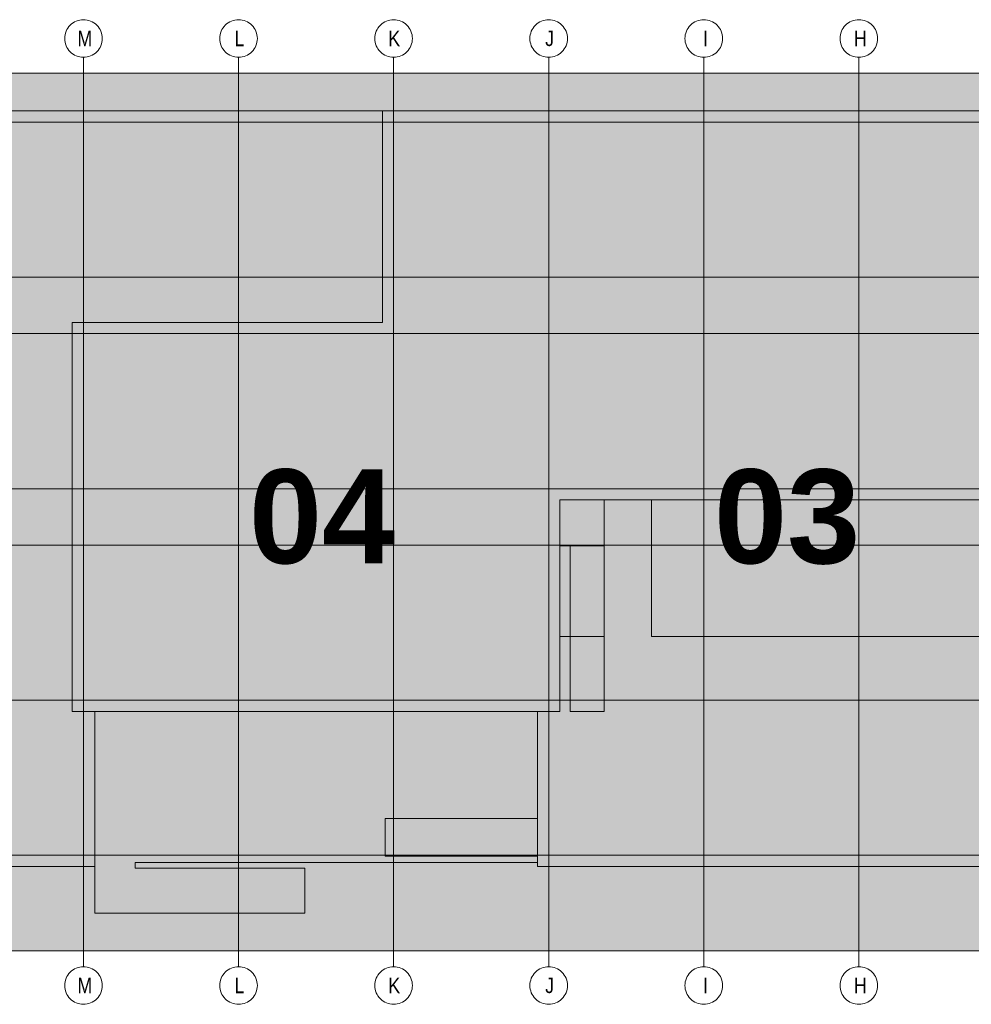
# Model space of a CAD drawing. Extents: x -620 to 300, y 62 to 1112.
# Tile 38 of 256: x 193 to 236, y 238 to 282. Entities that reach past the tile are written whole.
import ezdxf
from ezdxf.lldxf.tags import DXFTag

# ---------------------------------------------------------------- set-up
doc = ezdxf.new("R2010")
doc.units = 0
doc.layers.add('PK_LP', color=7, linetype='Continuous', lineweight=9)
doc.layers.add('PK_LP_Achsen', color=7, linetype='STRICHPUNKT2', lineweight=5)
for name, color, linetype, lineweight, true_color in [('PK_LP_T02', 7, 'Continuous', 9, 0xff6600), ('PK_LP_T02_Rest', 9, 'Continuous', 9, 0x808080), ('PK_LP_T06_Rest', 9, 'Continuous', 9, 0x808080), ('PK_LP_Tennung', 9, 'Continuous', 18, 0x808080)]:
    doc.layers.add(name, color=color, linetype=linetype, lineweight=lineweight, true_color=true_color)
doc.styles.get("Standard").update_dxf_attribs({"font": 'ARIALN.TTF'})
tags = doc.linetypes.add('grob', pattern=[14, 3, -8, 3]).pattern_tags.tags
tags[8:9] = [DXFTag(74, 4), DXFTag(75, 0), DXFTag(340, '0'), DXFTag(46, 0.0), DXFTag(50, 0.0), DXFTag(44, 0.0), DXFTag(45, 0.0)]
tags[6:7] = [DXFTag(74, 4), DXFTag(75, 0), DXFTag(340, '0'), DXFTag(46, 0.0), DXFTag(50, 0.0), DXFTag(44, 0.0), DXFTag(45, 0.0)]
tags[4:5] = [DXFTag(74, 4), DXFTag(75, 0), DXFTag(340, '0'), DXFTag(46, 0.0), DXFTag(50, 0.0), DXFTag(44, 0.0), DXFTag(45, 0.0)]
tags = doc.linetypes.add('STRICHPUNKT2', pattern=[12.7, 6.35, -3.175, 0, -3.175]).pattern_tags.tags
tags[10:11] = [DXFTag(74, 4), DXFTag(75, 0), DXFTag(340, '0'), DXFTag(46, 0.0), DXFTag(50, 0.0), DXFTag(44, 0.0), DXFTag(45, 0.0)]
tags[8:9] = [DXFTag(74, 4), DXFTag(75, 0), DXFTag(340, '0'), DXFTag(46, 0.0), DXFTag(50, 0.0), DXFTag(44, 0.0), DXFTag(45, 0.0)]
tags[6:7] = [DXFTag(74, 4), DXFTag(75, 0), DXFTag(340, '0'), DXFTag(46, 0.0), DXFTag(50, 0.0), DXFTag(44, 0.0), DXFTag(45, 0.0)]
tags[4:5] = [DXFTag(74, 4), DXFTag(75, 0), DXFTag(340, '0'), DXFTag(46, 0.0), DXFTag(50, 0.0), DXFTag(44, 0.0), DXFTag(45, 0.0)]

# ---------------------------------------------------------------- blocks, each defined once
blk = doc.blocks.new('Blockreferenz-A06G9S5I8I')
at = {"layer": 'PK_LP', "linetype": 'grob', "lineweight": 5, "ltscale": 0.13}
for p, q in [((169.728, 279.685), (195.568, 279.685)), ((195.568, 279.685), (216.605, 279.685)), ((195.568, 240.014), (195.568, 279.685)), ((195.568, 279.685), (195.568, 240.014)), ((216.605, 279.685), (237.643, 279.685)), ((216.605, 240.014), (216.605, 279.685)), ((216.605, 279.685), (216.605, 240.014)), ((195.568, 240.014), (169.728, 240.014)), ((216.605, 240.014), (195.568, 240.014)), ((237.643, 240.014), (216.605, 240.014))]:
    blk.add_line(p, q, dxfattribs=at)
at = {"layer": 'PK_LP', "linetype": 'ByBlock', "lineweight": 13, "ltscale": 0.13}
for p, q in [((209.085, 277.985), (144.395, 277.985)), ((209.085, 268.423), (209.085, 277.985)), ((209.085, 268.423), (209.085, 277.985)), ((209.085, 277.985), (238.15, 277.985)), ((195.06, 250.833), (195.06, 268.423)), ((195.06, 268.423), (209.085, 268.423)), ((195.06, 250.833), (195.06, 268.423)), ((195.06, 268.423), (209.085, 268.423)), ((221.25, 260.395), (217.113, 260.395)), ((217.113, 260.395), (217.113, 258.319)), ((219.11, 260.395), (217.113, 260.395)), ((217.113, 260.395), (217.113, 258.319)), ((237.135, 260.395), (217.113, 260.395)), ((217.113, 260.395), (217.113, 250.833)), ((219.11, 250.833), (219.11, 260.395)), ((221.25, 254.222), (221.25, 260.395)), ((217.113, 258.319), (219.11, 258.319)), ((217.113, 258.319), (217.58, 258.319)), ((217.58, 258.319), (217.58, 250.833)), ((219.11, 258.319), (219.11, 254.222)), ((219.11, 254.222), (217.113, 254.222)), ((217.113, 254.222), (217.113, 250.833)), ((237.135, 254.222), (221.25, 254.222)), ((196.075, 250.833), (195.06, 250.833)), ((217.113, 250.833), (195.06, 250.833)), ((196.075, 250.833), (196.075, 241.714)), ((216.098, 250.833), (196.075, 250.833)), ((196.075, 243.82), (196.075, 250.833)), ((216.098, 243.996), (216.098, 250.833)), ((217.113, 250.833), (216.098, 250.833)), ((216.098, 250.833), (216.098, 245.994)), ((217.58, 250.833), (219.11, 250.833)), ((209.213, 245.994), (209.213, 244.294)), ((216.098, 245.994), (209.213, 245.994)), ((197.901, 243.754), (197.901, 243.996)), ((197.901, 243.996), (216.098, 243.996)), ((209.213, 244.294), (216.098, 244.294)), ((216.098, 244.294), (216.098, 243.82)), ((143.38, 243.82), (196.075, 243.82)), ((205.585, 243.754), (197.901, 243.754)), ((205.585, 241.714), (205.585, 243.754)), ((216.098, 243.82), (238.15, 243.82)), ((196.075, 241.714), (205.585, 241.714))]:
    blk.add_line(p, q, dxfattribs=at)
at = {"layer": 'PK_LP_Achsen', "linetype": 'ByBlock', "ltscale": 0.13}
for p, q in [((194.861, 281.73), (194.911, 281.797)), ((194.911, 281.797), (194.967, 281.859)), ((194.967, 281.859), (195.028, 281.915)), ((195.028, 281.915), (195.095, 281.964)), ((195.095, 281.964), (195.167, 282.007)), ((195.167, 282.007), (195.242, 282.043)), ((195.242, 282.043), (195.321, 282.071)), ((195.321, 282.071), (195.402, 282.091)), ((195.402, 282.091), (195.484, 282.103)), ((195.484, 282.103), (195.568, 282.108)), ((195.568, 282.108), (195.651, 282.103)), ((195.651, 282.103), (195.734, 282.091)), ((195.734, 282.091), (195.814, 282.071)), ((195.814, 282.071), (195.893, 282.043)), ((195.893, 282.043), (195.968, 282.007)), ((195.968, 282.007), (196.04, 281.964)), ((196.04, 281.964), (196.107, 281.915)), ((196.107, 281.915), (196.169, 281.859)), ((196.169, 281.859), (196.225, 281.797)), ((196.225, 281.797), (196.274, 281.73)), ((201.873, 281.73), (201.923, 281.797)), ((201.923, 281.797), (201.979, 281.859)), ((201.979, 281.859), (202.041, 281.915)), ((202.041, 281.915), (202.108, 281.964)), ((202.108, 281.964), (202.18, 282.007)), ((202.18, 282.007), (202.255, 282.043)), ((202.255, 282.043), (202.333, 282.071)), ((202.333, 282.071), (202.414, 282.091)), ((202.414, 282.091), (202.497, 282.103)), ((202.497, 282.103), (202.58, 282.108)), ((202.58, 282.108), (202.664, 282.103)), ((202.664, 282.103), (202.746, 282.091)), ((202.746, 282.091), (202.827, 282.071)), ((202.827, 282.071), (202.905, 282.043)), ((202.905, 282.043), (202.981, 282.007)), ((202.981, 282.007), (203.052, 281.964)), ((203.052, 281.964), (203.119, 281.915)), ((203.119, 281.915), (203.181, 281.859)), ((203.181, 281.859), (203.237, 281.797)), ((203.237, 281.797), (203.287, 281.73)), ((208.886, 281.73), (208.936, 281.797)), ((208.936, 281.797), (208.992, 281.859)), ((208.992, 281.859), (209.053, 281.915)), ((209.053, 281.915), (209.12, 281.964)), ((209.12, 281.964), (209.192, 282.007)), ((209.192, 282.007), (209.267, 282.043)), ((209.267, 282.043), (209.346, 282.071)), ((209.346, 282.071), (209.427, 282.091)), ((209.427, 282.091), (209.509, 282.103)), ((209.509, 282.103), (209.593, 282.108)), ((209.593, 282.108), (209.676, 282.103)), ((209.676, 282.103), (209.759, 282.091)), ((209.759, 282.091), (209.839, 282.071)), ((209.839, 282.071), (209.918, 282.043)), ((209.918, 282.043), (209.993, 282.007)), ((209.993, 282.007), (210.065, 281.964)), ((210.065, 281.964), (210.132, 281.915)), ((210.132, 281.915), (210.194, 281.859)), ((210.194, 281.859), (210.25, 281.797)), ((210.25, 281.797), (210.299, 281.73)), ((215.898, 281.73), (215.948, 281.797)), ((215.948, 281.797), (216.004, 281.859)), ((216.004, 281.859), (216.066, 281.915)), ((216.066, 281.915), (216.133, 281.964)), ((216.133, 281.964), (216.205, 282.007)), ((216.205, 282.007), (216.28, 282.043)), ((216.28, 282.043), (216.358, 282.071)), ((216.358, 282.071), (216.439, 282.091)), ((216.439, 282.091), (216.522, 282.103)), ((216.522, 282.103), (216.605, 282.108)), ((216.605, 282.108), (216.689, 282.103)), ((216.689, 282.103), (216.771, 282.091)), ((216.771, 282.091), (216.852, 282.071)), ((216.852, 282.071), (216.93, 282.043)), ((216.93, 282.043), (217.006, 282.007)), ((217.006, 282.007), (217.077, 281.964)), ((217.077, 281.964), (217.144, 281.915)), ((217.144, 281.915), (217.206, 281.859)), ((217.206, 281.859), (217.262, 281.797)), ((217.262, 281.797), (217.312, 281.73)), ((222.911, 281.73), (222.961, 281.797)), ((222.961, 281.797), (223.017, 281.859)), ((223.017, 281.859), (223.078, 281.915)), ((223.078, 281.915), (223.145, 281.964)), ((223.145, 281.964), (223.217, 282.007)), ((223.217, 282.007), (223.292, 282.043)), ((223.292, 282.043), (223.371, 282.071)), ((223.371, 282.071), (223.452, 282.091)), ((223.452, 282.091), (223.534, 282.103)), ((223.534, 282.103), (223.618, 282.108)), ((223.618, 282.108), (223.701, 282.103)), ((223.701, 282.103), (223.784, 282.091)), ((223.784, 282.091), (223.864, 282.071)), ((223.864, 282.071), (223.943, 282.043)), ((223.943, 282.043), (224.018, 282.007)), ((224.018, 282.007), (224.09, 281.964)), ((224.09, 281.964), (224.157, 281.915)), ((224.157, 281.915), (224.219, 281.859)), ((224.219, 281.859), (224.275, 281.797)), ((224.275, 281.797), (224.324, 281.73)), ((229.923, 281.73), (229.973, 281.797)), ((229.973, 281.797), (230.029, 281.859)), ((230.029, 281.859), (230.091, 281.915)), ((230.091, 281.915), (230.158, 281.964)), ((230.158, 281.964), (230.23, 282.007)), ((230.23, 282.007), (230.305, 282.043)), ((230.305, 282.043), (230.383, 282.071)), ((230.383, 282.071), (230.464, 282.091)), ((230.464, 282.091), (230.547, 282.103)), ((230.547, 282.103), (230.63, 282.108)), ((230.63, 282.108), (230.714, 282.103)), ((230.714, 282.103), (230.796, 282.091)), ((230.796, 282.091), (230.877, 282.071)), ((230.877, 282.071), (230.955, 282.043)), ((230.955, 282.043), (231.031, 282.007)), ((231.031, 282.007), (231.102, 281.964)), ((231.102, 281.964), (231.169, 281.915)), ((231.169, 281.915), (231.231, 281.859)), ((231.231, 281.859), (231.287, 281.797)), ((231.287, 281.797), (231.337, 281.73)), ((194.722, 281.341), (194.734, 281.423)), ((194.734, 281.423), (194.754, 281.504)), ((194.754, 281.504), (194.782, 281.583)), ((194.782, 281.583), (194.818, 281.658)), ((194.818, 281.658), (194.861, 281.73)), ((196.274, 281.73), (196.317, 281.658)), ((196.317, 281.658), (196.353, 281.583)), ((196.353, 281.583), (196.381, 281.504)), ((196.381, 281.504), (196.401, 281.423)), ((196.401, 281.423), (196.414, 281.341)), ((201.734, 281.341), (201.747, 281.423)), ((201.747, 281.423), (201.767, 281.504)), ((201.767, 281.504), (201.795, 281.583)), ((201.795, 281.583), (201.831, 281.658)), ((201.831, 281.658), (201.873, 281.73)), ((203.287, 281.73), (203.33, 281.658)), ((203.33, 281.658), (203.365, 281.583)), ((203.365, 281.583), (203.394, 281.504)), ((203.394, 281.504), (203.414, 281.423)), ((203.414, 281.423), (203.426, 281.341)), ((208.747, 281.341), (208.759, 281.423)), ((208.759, 281.423), (208.779, 281.504)), ((208.779, 281.504), (208.807, 281.583)), ((208.807, 281.583), (208.843, 281.658)), ((208.843, 281.658), (208.886, 281.73)), ((210.299, 281.73), (210.342, 281.658)), ((210.342, 281.658), (210.378, 281.583)), ((210.378, 281.583), (210.406, 281.504)), ((210.406, 281.504), (210.426, 281.423)), ((210.426, 281.423), (210.439, 281.341)), ((215.759, 281.341), (215.772, 281.423)), ((215.772, 281.423), (215.792, 281.504)), ((215.792, 281.504), (215.82, 281.583)), ((215.82, 281.583), (215.856, 281.658)), ((215.856, 281.658), (215.898, 281.73)), ((217.312, 281.73), (217.355, 281.658)), ((217.355, 281.658), (217.39, 281.583)), ((217.39, 281.583), (217.419, 281.504)), ((217.419, 281.504), (217.439, 281.423)), ((217.439, 281.423), (217.451, 281.341)), ((222.772, 281.341), (222.784, 281.423)), ((222.784, 281.423), (222.804, 281.504)), ((222.804, 281.504), (222.832, 281.583)), ((222.832, 281.583), (222.868, 281.658)), ((222.868, 281.658), (222.911, 281.73)), ((224.324, 281.73), (224.367, 281.658)), ((224.367, 281.658), (224.403, 281.583)), ((224.403, 281.583), (224.431, 281.504)), ((224.431, 281.504), (224.451, 281.423)), ((224.451, 281.423), (224.464, 281.341)), ((229.784, 281.341), (229.797, 281.423)), ((229.797, 281.423), (229.817, 281.504)), ((229.817, 281.504), (229.845, 281.583)), ((229.845, 281.583), (229.881, 281.658)), ((229.881, 281.658), (229.923, 281.73)), ((231.337, 281.73), (231.38, 281.658)), ((231.38, 281.658), (231.415, 281.583)), ((231.415, 281.583), (231.444, 281.504)), ((231.444, 281.504), (231.464, 281.423)), ((231.464, 281.423), (231.476, 281.341)), ((194.718, 281.258), (194.722, 281.341)), ((194.722, 281.174), (194.718, 281.258)), ((194.734, 281.092), (194.722, 281.174)), ((194.754, 281.011), (194.734, 281.092)), ((194.782, 280.932), (194.754, 281.011)), ((194.818, 280.857), (194.782, 280.932)), ((196.353, 280.932), (196.317, 280.857)), ((196.381, 281.011), (196.353, 280.932)), ((196.401, 281.092), (196.381, 281.011)), ((196.414, 281.174), (196.401, 281.092)), ((196.414, 281.341), (196.418, 281.258)), ((196.418, 281.258), (196.414, 281.174)), ((201.73, 281.258), (201.734, 281.341)), ((201.734, 281.174), (201.73, 281.258)), ((201.747, 281.092), (201.734, 281.174)), ((201.767, 281.011), (201.747, 281.092)), ((201.795, 280.932), (201.767, 281.011)), ((201.831, 280.857), (201.795, 280.932)), ((203.365, 280.932), (203.33, 280.857)), ((203.394, 281.011), (203.365, 280.932)), ((203.414, 281.092), (203.394, 281.011)), ((203.426, 281.174), (203.414, 281.092)), ((203.426, 281.341), (203.43, 281.258)), ((203.43, 281.258), (203.426, 281.174)), ((208.743, 281.258), (208.747, 281.341)), ((208.747, 281.174), (208.743, 281.258)), ((208.759, 281.092), (208.747, 281.174)), ((208.779, 281.011), (208.759, 281.092)), ((208.807, 280.932), (208.779, 281.011)), ((208.843, 280.857), (208.807, 280.932)), ((210.378, 280.932), (210.342, 280.857)), ((210.406, 281.011), (210.378, 280.932)), ((210.426, 281.092), (210.406, 281.011)), ((210.439, 281.174), (210.426, 281.092)), ((210.439, 281.341), (210.443, 281.258)), ((210.443, 281.258), (210.439, 281.174)), ((215.755, 281.258), (215.759, 281.341)), ((215.759, 281.174), (215.755, 281.258)), ((215.772, 281.092), (215.759, 281.174)), ((215.792, 281.011), (215.772, 281.092)), ((215.82, 280.932), (215.792, 281.011)), ((215.856, 280.857), (215.82, 280.932)), ((217.39, 280.932), (217.355, 280.857)), ((217.419, 281.011), (217.39, 280.932)), ((217.439, 281.092), (217.419, 281.011)), ((217.451, 281.174), (217.439, 281.092)), ((217.451, 281.341), (217.455, 281.258)), ((217.455, 281.258), (217.451, 281.174)), ((222.768, 281.258), (222.772, 281.341)), ((222.772, 281.174), (222.768, 281.258)), ((222.784, 281.092), (222.772, 281.174)), ((222.804, 281.011), (222.784, 281.092)), ((222.832, 280.932), (222.804, 281.011)), ((222.868, 280.857), (222.832, 280.932)), ((224.403, 280.932), (224.367, 280.857)), ((224.431, 281.011), (224.403, 280.932)), ((224.451, 281.092), (224.431, 281.011)), ((224.464, 281.174), (224.451, 281.092)), ((224.464, 281.341), (224.468, 281.258)), ((224.468, 281.258), (224.464, 281.174)), ((229.78, 281.258), (229.784, 281.341)), ((229.784, 281.174), (229.78, 281.258)), ((229.797, 281.092), (229.784, 281.174)), ((229.817, 281.011), (229.797, 281.092)), ((229.845, 280.932), (229.817, 281.011)), ((229.881, 280.857), (229.845, 280.932)), ((231.415, 280.932), (231.38, 280.857)), ((231.444, 281.011), (231.415, 280.932)), ((231.464, 281.092), (231.444, 281.011)), ((231.476, 281.174), (231.464, 281.092)), ((231.476, 281.341), (231.48, 281.258)), ((231.48, 281.258), (231.476, 281.174)), ((194.861, 280.785), (194.818, 280.857)), ((194.911, 280.718), (194.861, 280.785)), ((194.967, 280.656), (194.911, 280.718)), ((195.028, 280.6), (194.967, 280.656)), ((195.095, 280.551), (195.028, 280.6)), ((195.167, 280.508), (195.095, 280.551)), ((195.242, 280.472), (195.167, 280.508)), ((195.321, 280.444), (195.242, 280.472)), ((195.893, 280.472), (195.814, 280.444)), ((195.968, 280.508), (195.893, 280.472)), ((196.04, 280.551), (195.968, 280.508)), ((196.107, 280.6), (196.04, 280.551)), ((196.169, 280.656), (196.107, 280.6)), ((196.225, 280.718), (196.169, 280.656)), ((196.274, 280.785), (196.225, 280.718)), ((196.317, 280.857), (196.274, 280.785)), ((201.873, 280.785), (201.831, 280.857)), ((201.923, 280.718), (201.873, 280.785)), ((201.979, 280.656), (201.923, 280.718)), ((202.041, 280.6), (201.979, 280.656)), ((202.108, 280.551), (202.041, 280.6)), ((202.18, 280.508), (202.108, 280.551)), ((202.255, 280.472), (202.18, 280.508)), ((202.333, 280.444), (202.255, 280.472)), ((202.905, 280.472), (202.827, 280.444)), ((202.981, 280.508), (202.905, 280.472)), ((203.052, 280.551), (202.981, 280.508)), ((203.119, 280.6), (203.052, 280.551)), ((203.181, 280.656), (203.119, 280.6)), ((203.237, 280.718), (203.181, 280.656)), ((203.287, 280.785), (203.237, 280.718)), ((203.33, 280.857), (203.287, 280.785)), ((208.886, 280.785), (208.843, 280.857)), ((208.936, 280.718), (208.886, 280.785)), ((208.992, 280.656), (208.936, 280.718)), ((209.053, 280.6), (208.992, 280.656)), ((209.12, 280.551), (209.053, 280.6)), ((209.192, 280.508), (209.12, 280.551)), ((209.267, 280.472), (209.192, 280.508)), ((209.346, 280.444), (209.267, 280.472)), ((209.918, 280.472), (209.839, 280.444)), ((209.993, 280.508), (209.918, 280.472)), ((210.065, 280.551), (209.993, 280.508)), ((210.132, 280.6), (210.065, 280.551)), ((210.194, 280.656), (210.132, 280.6)), ((210.25, 280.718), (210.194, 280.656)), ((210.299, 280.785), (210.25, 280.718)), ((210.342, 280.857), (210.299, 280.785)), ((215.898, 280.785), (215.856, 280.857)), ((215.948, 280.718), (215.898, 280.785)), ((216.004, 280.656), (215.948, 280.718)), ((216.066, 280.6), (216.004, 280.656)), ((216.133, 280.551), (216.066, 280.6)), ((216.205, 280.508), (216.133, 280.551)), ((216.28, 280.472), (216.205, 280.508)), ((216.358, 280.444), (216.28, 280.472)), ((216.93, 280.472), (216.852, 280.444)), ((217.006, 280.508), (216.93, 280.472)), ((217.077, 280.551), (217.006, 280.508)), ((217.144, 280.6), (217.077, 280.551)), ((217.206, 280.656), (217.144, 280.6)), ((217.262, 280.718), (217.206, 280.656)), ((217.312, 280.785), (217.262, 280.718)), ((217.355, 280.857), (217.312, 280.785)), ((222.911, 280.785), (222.868, 280.857)), ((222.961, 280.718), (222.911, 280.785)), ((223.017, 280.656), (222.961, 280.718)), ((223.078, 280.6), (223.017, 280.656)), ((223.145, 280.551), (223.078, 280.6)), ((223.217, 280.508), (223.145, 280.551)), ((223.292, 280.472), (223.217, 280.508)), ((223.371, 280.444), (223.292, 280.472)), ((223.943, 280.472), (223.864, 280.444)), ((224.018, 280.508), (223.943, 280.472)), ((224.09, 280.551), (224.018, 280.508)), ((224.157, 280.6), (224.09, 280.551)), ((224.219, 280.656), (224.157, 280.6)), ((224.275, 280.718), (224.219, 280.656)), ((224.324, 280.785), (224.275, 280.718)), ((224.367, 280.857), (224.324, 280.785)), ((229.923, 280.785), (229.881, 280.857)), ((229.973, 280.718), (229.923, 280.785)), ((230.029, 280.656), (229.973, 280.718)), ((230.091, 280.6), (230.029, 280.656)), ((230.158, 280.551), (230.091, 280.6)), ((230.23, 280.508), (230.158, 280.551)), ((230.305, 280.472), (230.23, 280.508)), ((230.383, 280.444), (230.305, 280.472)), ((230.955, 280.472), (230.877, 280.444)), ((231.031, 280.508), (230.955, 280.472)), ((231.102, 280.551), (231.031, 280.508)), ((231.169, 280.6), (231.102, 280.551)), ((231.231, 280.656), (231.169, 280.6)), ((231.287, 280.718), (231.231, 280.656)), ((231.337, 280.785), (231.287, 280.718)), ((231.38, 280.857), (231.337, 280.785)), ((195.402, 280.424), (195.321, 280.444)), ((195.484, 280.412), (195.402, 280.424)), ((195.568, 280.408), (195.484, 280.412)), ((195.651, 280.412), (195.568, 280.408)), ((195.734, 280.424), (195.651, 280.412)), ((195.814, 280.444), (195.734, 280.424)), ((202.414, 280.424), (202.333, 280.444)), ((202.497, 280.412), (202.414, 280.424)), ((202.58, 280.408), (202.497, 280.412)), ((202.664, 280.412), (202.58, 280.408)), ((202.746, 280.424), (202.664, 280.412)), ((202.827, 280.444), (202.746, 280.424)), ((209.427, 280.424), (209.346, 280.444)), ((209.509, 280.412), (209.427, 280.424)), ((209.593, 280.408), (209.509, 280.412)), ((209.676, 280.412), (209.593, 280.408)), ((209.759, 280.424), (209.676, 280.412)), ((209.839, 280.444), (209.759, 280.424)), ((216.439, 280.424), (216.358, 280.444)), ((216.522, 280.412), (216.439, 280.424)), ((216.605, 280.408), (216.522, 280.412)), ((216.689, 280.412), (216.605, 280.408)), ((216.771, 280.424), (216.689, 280.412)), ((216.852, 280.444), (216.771, 280.424)), ((223.452, 280.424), (223.371, 280.444)), ((223.534, 280.412), (223.452, 280.424)), ((223.618, 280.408), (223.534, 280.412)), ((223.701, 280.412), (223.618, 280.408)), ((223.784, 280.424), (223.701, 280.412)), ((223.864, 280.444), (223.784, 280.424)), ((230.464, 280.424), (230.383, 280.444)), ((230.547, 280.412), (230.464, 280.424)), ((230.63, 280.408), (230.547, 280.412)), ((230.714, 280.412), (230.63, 280.408)), ((230.796, 280.424), (230.714, 280.412)), ((230.877, 280.444), (230.796, 280.424)), ((194.967, 239.042), (195.028, 239.098)), ((195.028, 239.098), (195.095, 239.148)), ((195.095, 239.148), (195.167, 239.191)), ((195.167, 239.191), (195.242, 239.227)), ((195.242, 239.227), (195.321, 239.255)), ((195.321, 239.255), (195.402, 239.275)), ((195.402, 239.275), (195.484, 239.287)), ((195.484, 239.287), (195.568, 239.291)), ((195.568, 239.291), (195.651, 239.287)), ((195.651, 239.287), (195.734, 239.275)), ((195.734, 239.275), (195.814, 239.255)), ((195.814, 239.255), (195.893, 239.227)), ((195.893, 239.227), (195.968, 239.191)), ((195.968, 239.191), (196.04, 239.148)), ((196.04, 239.148), (196.107, 239.098)), ((196.107, 239.098), (196.169, 239.042)), ((201.979, 239.042), (202.041, 239.098)), ((202.041, 239.098), (202.108, 239.148)), ((202.108, 239.148), (202.18, 239.191)), ((202.18, 239.191), (202.255, 239.227)), ((202.255, 239.227), (202.333, 239.255)), ((202.333, 239.255), (202.414, 239.275)), ((202.414, 239.275), (202.497, 239.287)), ((202.497, 239.287), (202.58, 239.291)), ((202.58, 239.291), (202.664, 239.287)), ((202.664, 239.287), (202.746, 239.275)), ((202.746, 239.275), (202.827, 239.255)), ((202.827, 239.255), (202.905, 239.227)), ((202.905, 239.227), (202.981, 239.191)), ((202.981, 239.191), (203.052, 239.148)), ((203.052, 239.148), (203.119, 239.098)), ((203.119, 239.098), (203.181, 239.042)), ((208.992, 239.042), (209.053, 239.098)), ((209.053, 239.098), (209.12, 239.148)), ((209.12, 239.148), (209.192, 239.191)), ((209.192, 239.191), (209.267, 239.227)), ((209.267, 239.227), (209.346, 239.255)), ((209.346, 239.255), (209.427, 239.275)), ((209.427, 239.275), (209.509, 239.287)), ((209.509, 239.287), (209.593, 239.291)), ((209.593, 239.291), (209.676, 239.287)), ((209.676, 239.287), (209.759, 239.275)), ((209.759, 239.275), (209.839, 239.255)), ((209.839, 239.255), (209.918, 239.227)), ((209.918, 239.227), (209.993, 239.191)), ((209.993, 239.191), (210.065, 239.148)), ((210.065, 239.148), (210.132, 239.098)), ((210.132, 239.098), (210.194, 239.042)), ((216.004, 239.042), (216.066, 239.098)), ((216.066, 239.098), (216.133, 239.148)), ((216.133, 239.148), (216.205, 239.191)), ((216.205, 239.191), (216.28, 239.227)), ((216.28, 239.227), (216.358, 239.255)), ((216.358, 239.255), (216.439, 239.275)), ((216.439, 239.275), (216.522, 239.287)), ((216.522, 239.287), (216.605, 239.291)), ((216.605, 239.291), (216.689, 239.287)), ((216.689, 239.287), (216.771, 239.275)), ((216.771, 239.275), (216.852, 239.255)), ((216.852, 239.255), (216.93, 239.227)), ((216.93, 239.227), (217.006, 239.191)), ((217.006, 239.191), (217.077, 239.148)), ((217.077, 239.148), (217.144, 239.098)), ((217.144, 239.098), (217.206, 239.042)), ((223.017, 239.042), (223.078, 239.098)), ((223.078, 239.098), (223.145, 239.148)), ((223.145, 239.148), (223.217, 239.191)), ((223.217, 239.191), (223.292, 239.227)), ((223.292, 239.227), (223.371, 239.255)), ((223.371, 239.255), (223.452, 239.275)), ((223.452, 239.275), (223.534, 239.287)), ((223.534, 239.287), (223.618, 239.291)), ((223.618, 239.291), (223.701, 239.287)), ((223.701, 239.287), (223.784, 239.275)), ((223.784, 239.275), (223.864, 239.255)), ((223.864, 239.255), (223.943, 239.227)), ((223.943, 239.227), (224.018, 239.191)), ((224.018, 239.191), (224.09, 239.148)), ((224.09, 239.148), (224.157, 239.098)), ((224.157, 239.098), (224.219, 239.042)), ((230.029, 239.042), (230.091, 239.098)), ((230.091, 239.098), (230.158, 239.148)), ((230.158, 239.148), (230.23, 239.191)), ((230.23, 239.191), (230.305, 239.227)), ((230.305, 239.227), (230.383, 239.255)), ((230.383, 239.255), (230.464, 239.275)), ((230.464, 239.275), (230.547, 239.287)), ((230.547, 239.287), (230.63, 239.291)), ((230.63, 239.291), (230.714, 239.287)), ((230.714, 239.287), (230.796, 239.275)), ((230.796, 239.275), (230.877, 239.255)), ((230.877, 239.255), (230.955, 239.227)), ((230.955, 239.227), (231.031, 239.191)), ((231.031, 239.191), (231.102, 239.148)), ((231.102, 239.148), (231.169, 239.098)), ((231.169, 239.098), (231.231, 239.042)), ((194.722, 238.525), (194.734, 238.607)), ((194.734, 238.607), (194.754, 238.688)), ((194.754, 238.688), (194.782, 238.767)), ((194.782, 238.767), (194.818, 238.842)), ((194.818, 238.842), (194.861, 238.914)), ((194.861, 238.914), (194.911, 238.981)), ((194.911, 238.981), (194.967, 239.042)), ((196.169, 239.042), (196.225, 238.981)), ((196.225, 238.981), (196.274, 238.914)), ((196.274, 238.914), (196.317, 238.842)), ((196.317, 238.842), (196.353, 238.767)), ((196.353, 238.767), (196.381, 238.688)), ((196.381, 238.688), (196.401, 238.607)), ((196.401, 238.607), (196.414, 238.525)), ((201.734, 238.525), (201.747, 238.607)), ((201.747, 238.607), (201.767, 238.688)), ((201.767, 238.688), (201.795, 238.767)), ((201.795, 238.767), (201.831, 238.842)), ((201.831, 238.842), (201.873, 238.914)), ((201.873, 238.914), (201.923, 238.981)), ((201.923, 238.981), (201.979, 239.042)), ((203.181, 239.042), (203.237, 238.981)), ((203.237, 238.981), (203.287, 238.914)), ((203.287, 238.914), (203.33, 238.842)), ((203.33, 238.842), (203.365, 238.767)), ((203.365, 238.767), (203.394, 238.688)), ((203.394, 238.688), (203.414, 238.607)), ((203.414, 238.607), (203.426, 238.525)), ((208.747, 238.525), (208.759, 238.607)), ((208.759, 238.607), (208.779, 238.688)), ((208.779, 238.688), (208.807, 238.767)), ((208.807, 238.767), (208.843, 238.842)), ((208.843, 238.842), (208.886, 238.914)), ((208.886, 238.914), (208.936, 238.981)), ((208.936, 238.981), (208.992, 239.042)), ((210.194, 239.042), (210.25, 238.981)), ((210.25, 238.981), (210.299, 238.914)), ((210.299, 238.914), (210.342, 238.842)), ((210.342, 238.842), (210.378, 238.767)), ((210.378, 238.767), (210.406, 238.688)), ((210.406, 238.688), (210.426, 238.607)), ((210.426, 238.607), (210.439, 238.525)), ((215.759, 238.525), (215.772, 238.607)), ((215.772, 238.607), (215.792, 238.688)), ((215.792, 238.688), (215.82, 238.767)), ((215.82, 238.767), (215.856, 238.842)), ((215.856, 238.842), (215.898, 238.914)), ((215.898, 238.914), (215.948, 238.981)), ((215.948, 238.981), (216.004, 239.042)), ((217.206, 239.042), (217.262, 238.981)), ((217.262, 238.981), (217.312, 238.914)), ((217.312, 238.914), (217.355, 238.842)), ((217.355, 238.842), (217.39, 238.767)), ((217.39, 238.767), (217.419, 238.688)), ((217.419, 238.688), (217.439, 238.607)), ((217.439, 238.607), (217.451, 238.525)), ((222.772, 238.525), (222.784, 238.607)), ((222.784, 238.607), (222.804, 238.688)), ((222.804, 238.688), (222.832, 238.767)), ((222.832, 238.767), (222.868, 238.842)), ((222.868, 238.842), (222.911, 238.914)), ((222.911, 238.914), (222.961, 238.981)), ((222.961, 238.981), (223.017, 239.042)), ((224.219, 239.042), (224.275, 238.981)), ((224.275, 238.981), (224.324, 238.914)), ((224.324, 238.914), (224.367, 238.842)), ((224.367, 238.842), (224.403, 238.767)), ((224.403, 238.767), (224.431, 238.688)), ((224.431, 238.688), (224.451, 238.607)), ((224.451, 238.607), (224.464, 238.525)), ((229.784, 238.525), (229.797, 238.607)), ((229.797, 238.607), (229.817, 238.688)), ((229.817, 238.688), (229.845, 238.767)), ((229.845, 238.767), (229.881, 238.842)), ((229.881, 238.842), (229.923, 238.914)), ((229.923, 238.914), (229.973, 238.981)), ((229.973, 238.981), (230.029, 239.042)), ((231.231, 239.042), (231.287, 238.981)), ((231.287, 238.981), (231.337, 238.914)), ((231.337, 238.914), (231.38, 238.842)), ((231.38, 238.842), (231.415, 238.767)), ((231.415, 238.767), (231.444, 238.688)), ((231.444, 238.688), (231.464, 238.607)), ((231.464, 238.607), (231.476, 238.525)), ((194.718, 238.441), (194.722, 238.525)), ((194.722, 238.358), (194.718, 238.441)), ((194.734, 238.275), (194.722, 238.358)), ((194.754, 238.195), (194.734, 238.275)), ((194.782, 238.116), (194.754, 238.195)), ((196.381, 238.195), (196.353, 238.116)), ((196.401, 238.275), (196.381, 238.195)), ((196.414, 238.358), (196.401, 238.275)), ((196.414, 238.525), (196.418, 238.441)), ((196.418, 238.441), (196.414, 238.358)), ((201.73, 238.441), (201.734, 238.525)), ((201.734, 238.358), (201.73, 238.441)), ((201.747, 238.275), (201.734, 238.358)), ((201.767, 238.195), (201.747, 238.275)), ((201.795, 238.116), (201.767, 238.195)), ((203.394, 238.195), (203.365, 238.116)), ((203.414, 238.275), (203.394, 238.195)), ((203.426, 238.358), (203.414, 238.275)), ((203.426, 238.525), (203.43, 238.441)), ((203.43, 238.441), (203.426, 238.358)), ((208.743, 238.441), (208.747, 238.525)), ((208.747, 238.358), (208.743, 238.441)), ((208.759, 238.275), (208.747, 238.358)), ((208.779, 238.195), (208.759, 238.275)), ((208.807, 238.116), (208.779, 238.195)), ((210.406, 238.195), (210.378, 238.116)), ((210.426, 238.275), (210.406, 238.195)), ((210.439, 238.358), (210.426, 238.275)), ((210.439, 238.525), (210.443, 238.441)), ((210.443, 238.441), (210.439, 238.358)), ((215.755, 238.441), (215.759, 238.525)), ((215.759, 238.358), (215.755, 238.441)), ((215.772, 238.275), (215.759, 238.358)), ((215.792, 238.195), (215.772, 238.275)), ((215.82, 238.116), (215.792, 238.195)), ((217.419, 238.195), (217.39, 238.116)), ((217.439, 238.275), (217.419, 238.195)), ((217.451, 238.358), (217.439, 238.275)), ((217.451, 238.525), (217.455, 238.441)), ((217.455, 238.441), (217.451, 238.358)), ((222.768, 238.441), (222.772, 238.525)), ((222.772, 238.358), (222.768, 238.441)), ((222.784, 238.275), (222.772, 238.358)), ((222.804, 238.195), (222.784, 238.275)), ((222.832, 238.116), (222.804, 238.195)), ((224.431, 238.195), (224.403, 238.116)), ((224.451, 238.275), (224.431, 238.195)), ((224.464, 238.358), (224.451, 238.275)), ((224.464, 238.525), (224.468, 238.441)), ((224.468, 238.441), (224.464, 238.358)), ((229.78, 238.441), (229.784, 238.525)), ((229.784, 238.358), (229.78, 238.441)), ((229.797, 238.275), (229.784, 238.358)), ((229.817, 238.195), (229.797, 238.275)), ((229.845, 238.116), (229.817, 238.195)), ((231.444, 238.195), (231.415, 238.116)), ((231.464, 238.275), (231.444, 238.195)), ((231.476, 238.358), (231.464, 238.275)), ((231.476, 238.525), (231.48, 238.441)), ((231.48, 238.441), (231.476, 238.358)), ((194.818, 238.041), (194.782, 238.116)), ((194.861, 237.969), (194.818, 238.041)), ((194.911, 237.902), (194.861, 237.969)), ((194.967, 237.84), (194.911, 237.902)), ((195.028, 237.784), (194.967, 237.84)), ((195.095, 237.735), (195.028, 237.784)), ((195.167, 237.692), (195.095, 237.735)), ((196.04, 237.735), (195.968, 237.692)), ((196.107, 237.784), (196.04, 237.735)), ((196.169, 237.84), (196.107, 237.784)), ((196.225, 237.902), (196.169, 237.84)), ((196.274, 237.969), (196.225, 237.902)), ((196.317, 238.041), (196.274, 237.969)), ((196.353, 238.116), (196.317, 238.041)), ((201.831, 238.041), (201.795, 238.116)), ((201.873, 237.969), (201.831, 238.041)), ((201.923, 237.902), (201.873, 237.969)), ((201.979, 237.84), (201.923, 237.902)), ((202.041, 237.784), (201.979, 237.84)), ((202.108, 237.735), (202.041, 237.784)), ((202.18, 237.692), (202.108, 237.735)), ((203.052, 237.735), (202.981, 237.692)), ((203.119, 237.784), (203.052, 237.735)), ((203.181, 237.84), (203.119, 237.784)), ((203.237, 237.902), (203.181, 237.84)), ((203.287, 237.969), (203.237, 237.902)), ((203.33, 238.041), (203.287, 237.969)), ((203.365, 238.116), (203.33, 238.041)), ((208.843, 238.041), (208.807, 238.116)), ((208.886, 237.969), (208.843, 238.041)), ((208.936, 237.902), (208.886, 237.969)), ((208.992, 237.84), (208.936, 237.902)), ((209.053, 237.784), (208.992, 237.84)), ((209.12, 237.735), (209.053, 237.784)), ((209.192, 237.692), (209.12, 237.735)), ((210.065, 237.735), (209.993, 237.692)), ((210.132, 237.784), (210.065, 237.735)), ((210.194, 237.84), (210.132, 237.784)), ((210.25, 237.902), (210.194, 237.84)), ((210.299, 237.969), (210.25, 237.902)), ((210.342, 238.041), (210.299, 237.969)), ((210.378, 238.116), (210.342, 238.041)), ((215.856, 238.041), (215.82, 238.116)), ((215.898, 237.969), (215.856, 238.041)), ((215.948, 237.902), (215.898, 237.969)), ((216.004, 237.84), (215.948, 237.902)), ((216.066, 237.784), (216.004, 237.84)), ((216.133, 237.735), (216.066, 237.784)), ((216.205, 237.692), (216.133, 237.735)), ((217.077, 237.735), (217.006, 237.692)), ((217.144, 237.784), (217.077, 237.735)), ((217.206, 237.84), (217.144, 237.784)), ((217.262, 237.902), (217.206, 237.84)), ((217.312, 237.969), (217.262, 237.902)), ((217.355, 238.041), (217.312, 237.969)), ((217.39, 238.116), (217.355, 238.041)), ((222.868, 238.041), (222.832, 238.116)), ((222.911, 237.969), (222.868, 238.041)), ((222.961, 237.902), (222.911, 237.969)), ((223.017, 237.84), (222.961, 237.902)), ((223.078, 237.784), (223.017, 237.84)), ((223.145, 237.735), (223.078, 237.784)), ((223.217, 237.692), (223.145, 237.735)), ((224.09, 237.735), (224.018, 237.692)), ((224.157, 237.784), (224.09, 237.735)), ((224.219, 237.84), (224.157, 237.784)), ((224.275, 237.902), (224.219, 237.84)), ((224.324, 237.969), (224.275, 237.902)), ((224.367, 238.041), (224.324, 237.969)), ((224.403, 238.116), (224.367, 238.041)), ((229.881, 238.041), (229.845, 238.116)), ((229.923, 237.969), (229.881, 238.041)), ((229.973, 237.902), (229.923, 237.969)), ((230.029, 237.84), (229.973, 237.902)), ((230.091, 237.784), (230.029, 237.84)), ((230.158, 237.735), (230.091, 237.784)), ((230.23, 237.692), (230.158, 237.735)), ((231.102, 237.735), (231.031, 237.692)), ((231.169, 237.784), (231.102, 237.735)), ((231.231, 237.84), (231.169, 237.784)), ((231.287, 237.902), (231.231, 237.84)), ((231.337, 237.969), (231.287, 237.902)), ((231.38, 238.041), (231.337, 237.969)), ((231.415, 238.116), (231.38, 238.041)), ((195.242, 237.656), (195.167, 237.692)), ((195.321, 237.628), (195.242, 237.656)), ((195.402, 237.608), (195.321, 237.628)), ((195.484, 237.595), (195.402, 237.608)), ((195.568, 237.591), (195.484, 237.595)), ((195.651, 237.595), (195.568, 237.591)), ((195.734, 237.608), (195.651, 237.595)), ((195.814, 237.628), (195.734, 237.608)), ((195.893, 237.656), (195.814, 237.628)), ((195.968, 237.692), (195.893, 237.656)), ((202.255, 237.656), (202.18, 237.692)), ((202.333, 237.628), (202.255, 237.656)), ((202.414, 237.608), (202.333, 237.628)), ((202.497, 237.595), (202.414, 237.608)), ((202.58, 237.591), (202.497, 237.595)), ((202.664, 237.595), (202.58, 237.591)), ((202.746, 237.608), (202.664, 237.595)), ((202.827, 237.628), (202.746, 237.608)), ((202.905, 237.656), (202.827, 237.628)), ((202.981, 237.692), (202.905, 237.656)), ((209.267, 237.656), (209.192, 237.692)), ((209.346, 237.628), (209.267, 237.656)), ((209.427, 237.608), (209.346, 237.628)), ((209.509, 237.595), (209.427, 237.608)), ((209.593, 237.591), (209.509, 237.595)), ((209.676, 237.595), (209.593, 237.591)), ((209.759, 237.608), (209.676, 237.595)), ((209.839, 237.628), (209.759, 237.608)), ((209.918, 237.656), (209.839, 237.628)), ((209.993, 237.692), (209.918, 237.656)), ((216.28, 237.656), (216.205, 237.692)), ((216.358, 237.628), (216.28, 237.656)), ((216.439, 237.608), (216.358, 237.628)), ((216.522, 237.595), (216.439, 237.608)), ((216.605, 237.591), (216.522, 237.595)), ((216.689, 237.595), (216.605, 237.591)), ((216.771, 237.608), (216.689, 237.595)), ((216.852, 237.628), (216.771, 237.608)), ((216.93, 237.656), (216.852, 237.628)), ((217.006, 237.692), (216.93, 237.656)), ((223.292, 237.656), (223.217, 237.692)), ((223.371, 237.628), (223.292, 237.656)), ((223.452, 237.608), (223.371, 237.628)), ((223.534, 237.595), (223.452, 237.608)), ((223.618, 237.591), (223.534, 237.595)), ((223.701, 237.595), (223.618, 237.591)), ((223.784, 237.608), (223.701, 237.595)), ((223.864, 237.628), (223.784, 237.608)), ((223.943, 237.656), (223.864, 237.628)), ((224.018, 237.692), (223.943, 237.656)), ((230.305, 237.656), (230.23, 237.692)), ((230.383, 237.628), (230.305, 237.656)), ((230.464, 237.608), (230.383, 237.628)), ((230.547, 237.595), (230.464, 237.608)), ((230.63, 237.591), (230.547, 237.595)), ((230.714, 237.595), (230.63, 237.591)), ((230.796, 237.608), (230.714, 237.595)), ((230.877, 237.628), (230.796, 237.608)), ((230.955, 237.656), (230.877, 237.628)), ((231.031, 237.692), (230.955, 237.656))]:
    blk.add_line(p, q, dxfattribs=at)
at = {"layer": 'PK_LP_Achsen', "linetype": 'STRICHPUNKT2', "ltscale": 0.13}
for p, q in [((195.568, 280.408), (195.568, 239.291)), ((202.58, 280.408), (202.58, 239.291)), ((209.593, 280.408), (209.593, 239.291)), ((216.605, 280.408), (216.605, 239.291)), ((223.618, 280.408), (223.618, 239.291)), ((230.63, 280.408), (230.63, 239.291)), ((128.038, 277.478), (282.648, 277.478)), ((128.038, 270.465), (282.648, 270.465)), ((128.038, 267.915), (282.648, 267.915)), ((128.038, 260.903), (282.648, 260.903)), ((128.038, 258.353), (282.648, 258.353)), ((128.038, 251.34), (282.648, 251.34)), ((128.038, 244.328), (282.648, 244.328))]:
    blk.add_line(p, q, dxfattribs=at)
at = {"layer": 'PK_LP_T02_Rest', "linetype": 'ByBlock', "lineweight": -2, "ltscale": 0.13}
for points in [[(169.728, 240.014), (169.728, 279.685), (195.568, 240.014), (195.568, 279.685)], [(216.605, 240.014), (216.605, 279.685), (237.643, 240.014), (237.643, 279.685)]]:
    blk.add_solid(points, dxfattribs=at)
at = {"layer": 'PK_LP_T06_Rest', "linetype": 'ByBlock', "lineweight": -2, "ltscale": 0.13}
blk.add_solid([(195.568, 240.014), (195.568, 279.685), (216.605, 240.014), (216.605, 279.685)], dxfattribs=at)
at = {"layer": 'PK_LP_Tennung', "linetype": 'ByBlock', "ltscale": 0.18}
for p, q in [((195.568, 240.014), (195.568, 279.685)), ((216.605, 240.014), (216.605, 279.685))]:
    blk.add_line(p, q, dxfattribs=at)
at = {"layer": 'PK_LP', "linetype": 'ByBlock', "lineweight": 25, "ltscale": 0.25, "char_height": 4.25, "attachment_point": 1}
for s, insert in [('{\\fArial|b1|i0;04}', (203.053, 261.778)), ('{\\fArial|b1|i0;03}', (224.082, 261.778))]:
    blk.add_mtext(s, dxfattribs=dict(at, insert=insert))
at = {"layer": 'PK_LP_Achsen', "linetype": 'ByBlock', "ltscale": 0.13, "char_height": 0.69538, "attachment_point": 1}
for s, insert in [('{\\fArial Narrow;M}', (195.296, 281.605)), ('{\\fArial Narrow;L}', (202.402, 281.605)), ('{\\fArial Narrow;K}', (209.356, 281.605)), ('{\\fArial Narrow;J}', (216.449, 281.611)), ('{\\fArial Narrow;I}', (223.58, 281.605)), ('{\\fArial Narrow;H}', (230.407, 281.605)), ('{\\fArial Narrow;M}', (195.296, 238.789)), ('{\\fArial Narrow;L}', (202.402, 238.789)), ('{\\fArial Narrow;K}', (209.356, 238.789)), ('{\\fArial Narrow;J}', (216.449, 238.795)), ('{\\fArial Narrow;I}', (223.58, 238.789)), ('{\\fArial Narrow;H}', (230.407, 238.789))]:
    blk.add_mtext(s, dxfattribs=dict(at, insert=insert))

msp = doc.modelspace()

# ---------------------------------------------------------------- block references
at = {"layer": 'PK_LP_T02', "ltscale": 0.13}
msp.add_blockref('Blockreferenz-A06G9S5I8I', (0, 0), dxfattribs=at)

doc.saveas('drawing.dxf')
